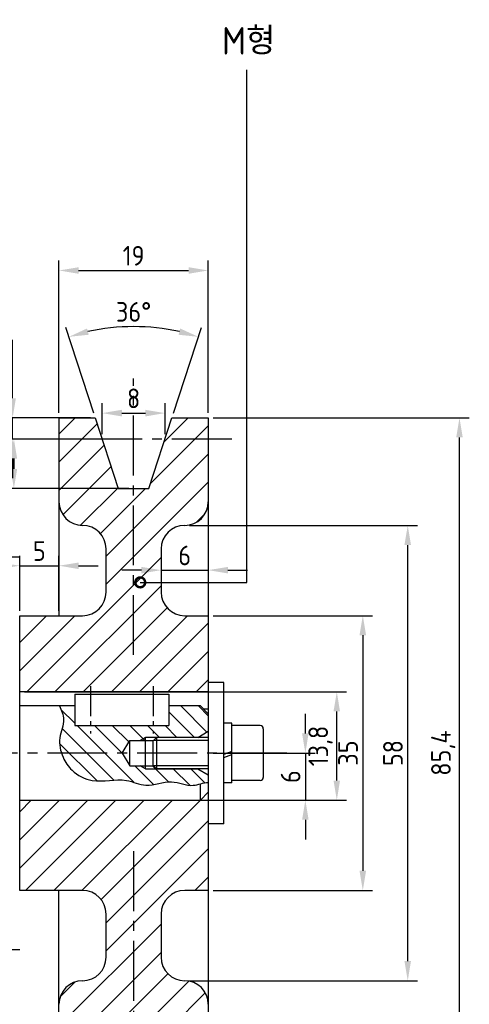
# Model space of a CAD drawing. Header units: millimetres. Extents: x 0 to 420, y 0 to 297.
# Tile 5 of 7: x 175 to 232, y 68 to 193. Entities that reach past the tile are written whole.
import ezdxf

# ---------------------------------------------------------------- set-up
doc = ezdxf.new("R2010")
doc.units = ezdxf.units.MM
doc.header["$LTSCALE"] = 0.4
doc.linetypes.add('CENTER2', pattern=[28.575, 19.05, -3.175, 3.175, -3.175])
for name, color, linetype in [('가는선', 1, 'Continuous'), ('문자', 2, 'Continuous'), ('외형선', 3, 'Continuous'), ('중심선', 1, 'CENTER2')]:
    doc.layers.add(name, color=color, linetype=linetype)
doc.styles.get("Standard").update_dxf_attribs({"font": 'isocp.shx', "bigfont": 'whgtxt.shx'})
doc.dimstyles.new('ISO-25', dxfattribs={"dimtxt": 2.5, "dimasz": 2.5, "dimexe": 1.25, "dimexo": 0.625, "dimtad": 1, "dimdec": 4, "dimtxsty": 'Standard', "dimcen": 2.5, "dimadec": 4, "dimazin": 2, "dimtfac": 1, "dimtdec": 4, "dimtmove": 0, "dimatfit": 3, "dimfxl": 1, "dimarcsym": 0})

# ---------------------------------------------------------------- blocks, each defined once
blk = doc.blocks.new('_DotSmall')
at = {"color": 0, "linetype": 'ByBlock', "const_width": 0.5}
blk.add_lwpolyline([(-0.0625, 0, 1), (0.0625, 0, 1)], format="xyb", close=True, dxfattribs=at)
blk = doc.blocks.new('*U4')
at = {"layer": '가는선'}
h = blk.add_hatch(dxfattribs=at)
h.set_pattern_fill('ANSI31', color=256, scale=0.8)
h.paths.add_polyline_path([(195.74, 128.59, 0.414214), (198.74, 131.59), (198.74, 139.59), (193.24, 139.59), (191.19, 133.29), (187.29, 133.29), (185.24, 139.59), (179.74, 139.59), (179.74, 131.59, 0.414214), (182.74, 128.59, -0.414214), (185.74, 125.59), (185.74, 120.09, -0.414214), (182.74, 117.09), (174.74, 117.09), (174.74, 107.39), (198.74, 107.39), (198.74, 117.09), (195.74, 117.09, -0.414214), (192.74, 120.09), (192.74, 125.59, -0.414214)])
h.paths.add_polyline_path([(184.36, 142.29), (179.74, 142.29), (179.74, 139.59), (185.24, 139.59)])
h.paths.add_polyline_path([(198.74, 142.29), (194.12, 142.29), (193.24, 139.59), (198.74, 139.59)])
h.paths.add_polyline_path([(198.74, 93.59), (174.74, 93.59), (174.74, 82.09), (182.74, 82.09, -0.414214), (185.74, 79.09), (185.74, 73.59, -0.414214), (182.74, 70.59, 0.414214), (179.74, 67.59), (179.74, 59.59), (185.24, 59.59), (187.29, 65.89), (191.19, 65.89), (193.24, 59.59), (198.74, 59.59), (198.74, 67.59, 0.414214), (195.74, 70.59, -0.414214), (192.74, 73.59), (192.74, 79.09, -0.414214), (195.74, 82.09), (198.74, 82.09)])
h.paths.add_polyline_path([(185.24, 59.59), (179.74, 59.59), (179.74, 56.89), (184.36, 56.89)])
h.paths.add_polyline_path([(198.74, 59.59), (193.24, 59.59), (194.12, 56.89), (198.74, 56.89)])
h = blk.add_hatch(dxfattribs=at)
h.set_pattern_fill('ANSI31', color=256, scale=0.5, angle=90)
edge = h.paths.add_edge_path()
edge.add_line((187.77, 99.59), (180.07, 99.59))
edge.add_spline(control_points=[(180.07, 99.59), (180.13, 99.41), (180.45, 98.59), (181.45, 97.04), (184.43, 95.55), (187.77, 96.64), (191.03, 95.04), (193.91, 96.46), (196.22, 95.24), (197.43, 95.59), (197.74, 95.68)], knot_values=[6.139967, 6.139967, 6.139967, 6.139967, 6.702844, 8.712619, 11.593806, 15.94293, 18.482375, 21.785661, 24.567659, 25.516413, 25.516413, 25.516413, 25.516413], degree=3, periodic=0)
edge.add_spline(control_points=[(197.74, 95.68), (198.07, 95.77), (198.4, 95.86), (198.74, 95.86)], knot_values=[25.516413, 25.516413, 25.516413, 25.516413, 26.529911, 26.529911, 26.529911, 26.529911], degree=3, periodic=0)
edge.add_line((198.74, 95.86), (198.74, 96.81))
edge.add_line((198.74, 96.81), (197.4, 97.59))
edge.add_line((197.4, 97.59), (192.17, 97.59))
edge.add_line((192.17, 97.59), (190.74, 97.59))
edge.add_line((190.74, 97.59), (190.08, 97.97))
edge.add_line((190.08, 97.97), (188.74, 97.97))
edge.add_line((188.74, 97.97), (187.77, 99.59))
h.paths.add_polyline_path([(190.74, 97.97), (190.08, 97.97), (190.74, 97.59)], flags=17)
h.paths.add_polyline_path([(191.79, 97.97), (190.74, 97.97), (190.74, 97.59), (192.17, 97.59)], flags=17)
edge = h.paths.add_edge_path()
edge.add_line((188.74, 101.21), (190.08, 101.21))
edge.add_line((190.08, 101.21), (190.74, 101.59))
edge.add_line((190.74, 101.59), (197.4, 101.59))
edge.add_line((197.4, 101.59), (198.74, 102.36))
edge.add_line((198.74, 102.36), (198.74, 104.59))
edge.add_line((198.74, 104.59), (197.74, 105.59))
edge.add_line((197.74, 105.59), (193.74, 105.59))
edge.add_line((193.74, 105.59), (193.74, 103.09))
edge.add_line((193.74, 103.09), (181.74, 103.09))
edge.add_line((181.74, 103.09), (181.74, 105.59))
edge.add_line((181.74, 105.59), (179.79, 105.59))
edge.add_spline(control_points=[(179.79, 105.59), (179.85, 105.46), (179.91, 105.33), (179.96, 105.21)], knot_values=[0, 0, 0, 0, 0.399512, 0.399512, 0.399512, 0.399512], degree=3, periodic=0)
edge.add_spline(control_points=[(179.96, 105.21), (180.04, 105.02), (180.12, 104.83), (180.18, 104.64)], knot_values=[0.399512, 0.399512, 0.399512, 0.399512, 0.998779, 0.998779, 0.998779, 0.998779], degree=3, periodic=0)
edge.add_spline(control_points=[(180.18, 104.64), (180.2, 104.57), (180.22, 104.51), (180.24, 104.45)], knot_values=[0.998779, 0.998779, 0.998779, 0.998779, 1.196702, 1.196702, 1.196702, 1.196702], degree=3, periodic=0)
edge.add_spline(control_points=[(180.24, 104.45), (180.25, 104.38), (180.27, 104.32), (180.28, 104.26)], knot_values=[1.196702, 1.196702, 1.196702, 1.196702, 1.398291, 1.398291, 1.398291, 1.398291], degree=3, periodic=0)
edge.add_spline(control_points=[(180.28, 104.26), (180.3, 104.19), (180.31, 104.13), (180.31, 104.07)], knot_values=[1.398291, 1.398291, 1.398291, 1.398291, 1.593417, 1.593417, 1.593417, 1.593417], degree=3, periodic=0)
edge.add_spline(control_points=[(180.31, 104.07), (180.32, 104.01), (180.33, 103.94), (180.33, 103.88), (180.33, 103.87)], knot_values=[1.593417, 1.593417, 1.593417, 1.593417, 1.78678, 1.796554, 1.796554, 1.796554, 1.796554], degree=3, periodic=0)
edge.add_spline(control_points=[(180.33, 103.87), (180.33, 103.81), (180.33, 103.75), (180.33, 103.69)], knot_values=[1.796554, 1.796554, 1.796554, 1.796554, 1.984752, 1.984752, 1.984752, 1.984752], degree=3, periodic=0)
edge.add_spline(control_points=[(180.33, 103.69), (180.32, 103.63), (180.32, 103.56), (180.31, 103.49)], knot_values=[1.984752, 1.984752, 1.984752, 1.984752, 2.193811, 2.193811, 2.193811, 2.193811], degree=3, periodic=0)
edge.add_spline(control_points=[(180.31, 103.49), (180.3, 103.4), (180.28, 103.32), (180.27, 103.23)], knot_values=[2.193811, 2.193811, 2.193811, 2.193811, 2.465318, 2.465318, 2.465318, 2.465318], degree=3, periodic=0)
edge.add_spline(control_points=[(180.27, 103.23), (180.24, 103.12), (180.22, 103.02), (180.19, 102.92)], knot_values=[2.465318, 2.465318, 2.465318, 2.465318, 2.785627, 2.785627, 2.785627, 2.785627], degree=3, periodic=0)
edge.add_spline(control_points=[(180.19, 102.92), (180.12, 102.65), (180.04, 102.38), (179.97, 102.11)], knot_values=[2.785627, 2.785627, 2.785627, 2.785627, 3.610807, 3.610807, 3.610807, 3.610807], degree=3, periodic=0)
edge.add_spline(control_points=[(179.97, 102.11), (179.94, 102.01), (179.92, 101.92), (179.9, 101.83)], knot_values=[3.610807, 3.610807, 3.610807, 3.610807, 3.892469, 3.892469, 3.892469, 3.892469], degree=3, periodic=0)
edge.add_spline(control_points=[(179.9, 101.83), (179.88, 101.73), (179.86, 101.62), (179.84, 101.52)], knot_values=[3.892469, 3.892469, 3.892469, 3.892469, 4.196682, 4.196682, 4.196682, 4.196682], degree=3, periodic=0)
edge.add_spline(control_points=[(179.84, 101.52), (179.84, 101.52), (179.84, 101.46), (179.83, 101.4), (179.82, 101.33)], knot_values=[4.196682, 4.196682, 4.196682, 4.196682, 4.197068, 4.384561, 4.384561, 4.384561, 4.384561], degree=3, periodic=0)
edge.add_spline(control_points=[(179.82, 101.33), (179.82, 101.27), (179.81, 101.2), (179.81, 101.13)], knot_values=[4.384561, 4.384561, 4.384561, 4.384561, 4.589488, 4.589488, 4.589488, 4.589488], degree=3, periodic=0)
edge.add_spline(control_points=[(179.81, 101.13), (179.81, 101.03), (179.81, 100.93), (179.82, 100.84)], knot_values=[4.589488, 4.589488, 4.589488, 4.589488, 4.878896, 4.878896, 4.878896, 4.878896], degree=3, periodic=0)
edge.add_spline(control_points=[(179.82, 100.84), (179.82, 100.73), (179.83, 100.63), (179.85, 100.53)], knot_values=[4.878896, 4.878896, 4.878896, 4.878896, 5.187562, 5.187562, 5.187562, 5.187562], degree=3, periodic=0)
edge.add_spline(control_points=[(179.85, 100.53), (179.86, 100.4), (179.88, 100.27), (179.91, 100.14)], knot_values=[5.187562, 5.187562, 5.187562, 5.187562, 5.571898, 5.571898, 5.571898, 5.571898], degree=3, periodic=0)
edge.add_spline(control_points=[(179.91, 100.14), (179.94, 100.01), (179.98, 99.87), (180.02, 99.74)], knot_values=[5.571898, 5.571898, 5.571898, 5.571898, 5.984726, 5.984726, 5.984726, 5.984726], degree=3, periodic=0)
edge.add_spline(control_points=[(180.02, 99.74), (180.03, 99.69), (180.05, 99.64), (180.07, 99.59)], knot_values=[5.984726, 5.984726, 5.984726, 5.984726, 6.139967, 6.139967, 6.139967, 6.139967], degree=3, periodic=0)
edge.add_line((180.07, 99.59), (187.77, 99.59))
edge.add_line((187.77, 99.59), (188.74, 101.21))
h.paths.add_polyline_path([(190.74, 101.59), (190.08, 101.21), (190.74, 101.21)], flags=17)
h.paths.add_polyline_path([(192.17, 101.59), (190.74, 101.59), (190.74, 101.21), (191.79, 101.21)], flags=17)
blk.add_lwpolyline([(190.08, 121.33), (203.67, 121.33), (203.67, 186.61)])
at = {"layer": '가는선', "ltscale": 12.672281}
for p, q in [((190.74, 101.59), (190.08, 101.21)), ((197.4, 101.59), (190.74, 101.59)), ((190.74, 97.59), (190.08, 97.97)), ((190.74, 97.59), (197.4, 97.59))]:
    blk.add_line(p, q, dxfattribs=at)
at = {"layer": '가는선', "ltscale": 19.919209}
for p, q in [((198.74, 101.17), (191.75, 101.17)), ((191.75, 98.01), (198.74, 98.01))]:
    blk.add_line(p, q, dxfattribs=at)
at = {"layer": '가는선'}
blk.add_spline([(179.79, 105.59), (180.33, 103.88), (179.84, 101.52), (180.27, 99.05), (181.4, 97.39), (183.98, 96.1), (188.33, 96.1), (190.8, 95.51), (194.07, 95.94), (196.82, 95.48), (198.74, 95.86), (198.76, 95.86)], degree=3, dxfattribs=at)
at = {"layer": '외형선'}
for p, q in [((179.74, 142.29), (184.36, 142.29)), ((179.74, 142.29), (179.74, 117.09)), ((184.36, 142.29), (187.29, 133.29)), ((191.19, 133.29), (194.12, 142.29)), ((194.12, 142.29), (198.74, 142.29)), ((198.74, 142.29), (198.74, 56.89)), ((187.29, 133.29), (191.19, 133.29)), ((185.74, 120.09), (185.74, 125.59)), ((192.74, 125.59), (192.74, 120.09)), ((174.74, 117.09), (182.74, 117.09)), ((174.74, 82.09), (174.74, 117.09)), ((195.74, 117.09), (198.74, 117.09)), ((200.74, 108.59), (198.74, 108.59)), ((198.74, 108.59), (198.74, 90.59)), ((200.74, 90.59), (200.74, 108.59)), ((198.74, 107.39), (174.74, 107.39)), ((181.74, 107.09), (193.74, 107.09)), ((181.74, 107.09), (181.74, 103.09)), ((193.74, 107.09), (193.74, 103.09)), ((181.74, 105.59), (174.74, 105.59)), ((197.74, 105.59), (193.74, 105.59)), ((198.74, 104.59), (197.74, 105.59)), ((198.08, 105.24), (198.74, 105.24)), ((181.74, 103.09), (193.74, 103.09)), ((201.74, 103.39), (200.74, 103.39)), ((201.74, 95.79), (201.74, 103.39)), ((205.34, 103.09), (201.74, 103.09)), ((205.74, 102.69), (205.74, 96.49)), ((201.74, 99.79), (200.74, 99.42)), ((200.74, 99.02), (201.74, 99.39)), ((197.74, 93.59), (197.74, 95.68)), ((201.74, 95.79), (200.74, 95.79)), ((205.34, 96.09), (201.74, 96.09)), ((198.74, 94.59), (197.74, 93.59)), ((174.74, 93.59), (198.74, 93.59)), ((200.74, 90.59), (198.74, 90.59)), ((182.74, 82.09), (174.74, 82.09)), ((179.74, 56.89), (179.74, 82.09)), ((198.74, 82.09), (195.74, 82.09)), ((185.74, 73.59), (185.74, 79.09)), ((192.74, 79.09), (192.74, 73.59))]:
    blk.add_line(p, q, dxfattribs=at)
at = {"layer": '외형선', "ltscale": 11.961675}
for p, q in [((190.74, 97.59), (190.74, 101.59)), ((192.17, 101.59), (192.17, 97.59))]:
    blk.add_line(p, q, dxfattribs=at)
at = {"layer": '외형선', "ltscale": 1.156033}
for p, q in [((191.74, 101.16), (192.17, 101.59)), ((191.74, 98.02), (192.17, 97.59))]:
    blk.add_line(p, q, dxfattribs=at)
at = {"layer": '외형선', "ltscale": 23.139711}
for p, q in [((198.74, 101.59), (192.17, 101.59)), ((198.74, 97.59), (192.17, 97.59))]:
    blk.add_line(p, q, dxfattribs=at)
at = {"layer": '외형선', "ltscale": 4.396482}
for p, q in [((197.4, 101.59), (198.74, 102.36)), ((197.4, 97.59), (198.74, 96.81))]:
    blk.add_line(p, q, dxfattribs=at)
at = {"layer": '외형선', "ltscale": 3.600154}
for q in [(188.74, 101.21), (188.74, 97.97)]:
    blk.add_line((187.77, 99.59), q, dxfattribs=at)
at = {"layer": '외형선', "ltscale": 9.694919}
blk.add_line((188.74, 97.97), (188.74, 101.21), dxfattribs=at)
at = {"layer": '외형선', "ltscale": 19.34236}
for p, q in [((188.74, 101.21), (191.79, 101.21)), ((188.74, 97.97), (191.79, 97.97))]:
    blk.add_line(p, q, dxfattribs=at)
at = {"layer": '외형선', "ltscale": 9.393392}
blk.add_line((191.74, 98.02), (191.74, 101.16), dxfattribs=at)
at = {"layer": '외형선'}
for centre, radius, start, end in [((182.74, 131.59), 3, 180, 270), ((195.74, 131.59), 3, 270, 0), ((182.74, 125.59), 3, 0, 90), ((195.74, 125.59), 3, 90, 180), ((182.74, 120.09), 3, 270, 0), ((195.74, 120.09), 3, 180, 270), ((205.34, 102.69), 0.4, 0, 90), ((205.34, 96.49), 0.4, 270, 0), ((182.74, 79.09), 3, 0, 90), ((195.74, 79.09), 3, 90, 180), ((182.74, 73.59), 3, 270, 0), ((195.74, 73.59), 3, 180, 270), ((182.74, 67.59), 3, 90, 180), ((195.74, 67.59), 3, 0, 90)]:
    blk.add_arc(centre, radius, start, end, dxfattribs=at)
at = {"layer": '중심선'}
for p, q in [((189.24, 112.09), (189.24, 147.29)), ((201.74, 139.59), (176.74, 139.59)), ((149.81, 124.59), (174.74, 124.59)), ((208.74, 99.59), (57.74, 99.59)), ((189.24, 87.09), (189.24, 51.89)), ((149.81, 74.59), (174.74, 74.59))]:
    blk.add_line(p, q, dxfattribs=at)
at = {"layer": '중심선', "ltscale": 0.5}
for p, q in [((183.74, 108.09), (183.74, 102.09)), ((191.74, 108.09), (191.74, 102.09))]:
    blk.add_line(p, q, dxfattribs=at)
at = {"xscale": 2.5, "yscale": 2.5, "zscale": 2.5, "rotation": 180}
blk.add_blockref('_DotSmall', (190.08, 121.33), dxfattribs=at)
at = {"layer": '문자', "insert": (203.87, 190.31), "char_height": 3.5, "width": 45.8098, "attachment_point": 5}
blk.add_mtext('M형', dxfattribs=at)
blk = doc.blocks.new('*D5')
at = {"color": 0, "lineweight": -2}
for p, q in [((179.74, 142.91), (179.74, 162.31)), ((198.74, 142.91), (198.74, 162.31)), ((182.24, 161.06), (196.24, 161.06))]:
    blk.add_line(p, q, dxfattribs=at)
at = {"color": 0}
for points in [[(182.24, 161.47), (182.24, 160.64), (179.74, 161.06)], [(196.24, 161.47), (196.24, 160.64), (198.74, 161.06)]]:
    blk.add_solid(points, dxfattribs=at)
at = {"layer": 'Defpoints', "color": 0}
for p in [(198.74, 161.06), (179.74, 142.29), (198.74, 142.29)]:
    blk.add_point(p, dxfattribs=at)
at = {"color": 0, "insert": (189.24, 162.93), "char_height": 2.5, "attachment_point": 5}
blk.add_mtext('19', dxfattribs=at)
blk = doc.blocks.new('*D6')
at = {"color": 0, "lineweight": -2}
for p, q in [((199.37, 142.29), (231.96, 142.29)), ((230.71, 59.39), (230.71, 139.79)), ((199.37, 56.89), (231.96, 56.89))]:
    blk.add_line(p, q, dxfattribs=at)
at = {"color": 0}
for points in [[(230.3, 139.79), (231.13, 139.79), (230.71, 142.29)], [(230.3, 59.39), (231.13, 59.39), (230.71, 56.89)]]:
    blk.add_solid(points, dxfattribs=at)
at = {"layer": 'Defpoints', "color": 0}
for p in [(198.74, 142.29), (230.71, 142.29), (198.74, 56.89)]:
    blk.add_point(p, dxfattribs=at)
at = {"color": 0, "insert": (228.65, 99.59), "char_height": 2.5, "attachment_point": 5, "rotation": 90}
blk.add_mtext('85,4', dxfattribs=at)
blk = doc.blocks.new('*D7')
at = {"color": 0, "lineweight": -2}
for p, q in [((196.37, 128.59), (225.38, 128.59)), ((224.13, 73.09), (224.13, 126.09)), ((196.37, 70.59), (225.38, 70.59))]:
    blk.add_line(p, q, dxfattribs=at)
at = {"color": 0}
for points in [[(223.71, 126.09), (224.54, 126.09), (224.13, 128.59)], [(223.71, 73.09), (224.54, 73.09), (224.13, 70.59)]]:
    blk.add_solid(points, dxfattribs=at)
at = {"layer": 'Defpoints', "color": 0}
for p in [(195.74, 128.59), (224.13, 128.59), (195.74, 70.59)]:
    blk.add_point(p, dxfattribs=at)
at = {"color": 0, "insert": (222.25, 99.59), "char_height": 2.5, "attachment_point": 5, "rotation": 90}
blk.add_mtext('58', dxfattribs=at)
blk = doc.blocks.new('*D8')
at = {"color": 0, "lineweight": -2}
for p, q in [((199.37, 117.09), (219.66, 117.09)), ((218.41, 114.59), (218.41, 84.59)), ((199.37, 82.09), (219.66, 82.09))]:
    blk.add_line(p, q, dxfattribs=at)
at = {"color": 0}
for points in [[(217.99, 114.59), (218.83, 114.59), (218.41, 117.09)], [(217.99, 84.59), (218.83, 84.59), (218.41, 82.09)]]:
    blk.add_solid(points, dxfattribs=at)
at = {"layer": 'Defpoints', "color": 0}
for p in [(198.74, 117.09), (198.74, 82.09), (218.41, 82.09)]:
    blk.add_point(p, dxfattribs=at)
at = {"color": 0, "insert": (216.53, 99.59), "char_height": 2.5, "attachment_point": 5, "rotation": 90}
blk.add_mtext('35', dxfattribs=at)
blk = doc.blocks.new('*D9')
at = {"color": 0, "lineweight": -2}
for p, q in [((198.74, 127.96), (198.74, 121.64)), ((192.74, 124.96), (192.74, 121.64)), ((190.24, 122.89), (187.74, 122.89)), ((192.74, 122.89), (198.74, 122.89)), ((201.24, 122.89), (203.74, 122.89))]:
    blk.add_line(p, q, dxfattribs=at)
at = {"color": 0}
for points in [[(190.24, 123.3), (190.24, 122.47), (192.74, 122.89)], [(201.24, 123.3), (201.24, 122.47), (198.74, 122.89)]]:
    blk.add_solid(points, dxfattribs=at)
at = {"layer": 'Defpoints', "color": 0}
for p in [(198.74, 128.59), (192.74, 125.59), (198.74, 122.89)]:
    blk.add_point(p, dxfattribs=at)
at = {"color": 0, "insert": (195.74, 124.76), "char_height": 2.5, "attachment_point": 5}
blk.add_mtext('6', dxfattribs=at)
blk = doc.blocks.new('*D10')
at = {"color": 0, "lineweight": -2}
for p, q in [((188.62, 139.59), (172.75, 139.59)), ((174, 137.09), (174, 135.79)), ((188.62, 133.29), (172.75, 133.29))]:
    blk.add_line(p, q, dxfattribs=at)
at = {"color": 0}
for points in [[(173.58, 137.09), (174.42, 137.09), (174, 139.59)], [(173.58, 135.79), (174.42, 135.79), (174, 133.29)]]:
    blk.add_solid(points, dxfattribs=at)
at = {"layer": 'Defpoints', "color": 0}
for p in [(189.24, 139.59), (174, 133.29), (189.24, 133.29)]:
    blk.add_point(p, dxfattribs=at)
at = {"color": 0, "insert": (171.94, 136.44), "char_height": 2.5, "attachment_point": 5, "rotation": 90}
blk.add_mtext('6,3', dxfattribs=at)
blk = doc.blocks.new('*D11')
at = {"color": 0, "lineweight": -2}
for p, q in [((173.84, 144.79), (173.84, 152.23)), ((183.74, 142.29), (172.59, 142.29)), ((173.84, 139.59), (173.84, 142.29)), ((188.62, 139.59), (172.59, 139.59)), ((173.84, 137.09), (173.84, 134.59))]:
    blk.add_line(p, q, dxfattribs=at)
at = {"color": 0}
for points in [[(173.43, 144.79), (174.26, 144.79), (173.84, 142.29)], [(173.43, 137.09), (174.26, 137.09), (173.84, 139.59)]]:
    blk.add_solid(points, dxfattribs=at)
at = {"layer": 'Defpoints', "color": 0}
for p in [(173.84, 142.29), (184.36, 142.29), (189.24, 139.59)]:
    blk.add_point(p, dxfattribs=at)
at = {"color": 0, "insert": (171.78, 149.76), "char_height": 2.5, "attachment_point": 5, "rotation": 90}
blk.add_mtext('2,7', dxfattribs=at)
blk = doc.blocks.new('*D12')
at = {"color": 0, "lineweight": -2}
for p, q in [((184.17, 142.88), (180.62, 153.8)), ((194.31, 142.88), (197.86, 153.8))]:
    blk.add_line(p, q, dxfattribs=at)
blk.add_arc((189.24, 127.28), 26.63, 77.38, 102.62, dxfattribs=at)
at = {"color": 0}
for points in [[(183.53, 152.87), (183.31, 153.67), (181.01, 152.61)], [(195.17, 153.67), (194.95, 152.87), (197.47, 152.61)]]:
    blk.add_solid(points, dxfattribs=at)
at = {"layer": 'Defpoints', "color": 0}
for p in [(192.03, 153.77), (184.36, 142.29), (194.12, 142.29), (187.29, 133.29), (191.19, 133.29)]:
    blk.add_point(p, dxfattribs=at)
at = {"color": 0, "insert": (189.24, 155.79), "char_height": 2.5, "attachment_point": 5}
blk.add_mtext('36°', dxfattribs=at)
blk = doc.blocks.new('*D13')
at = {"color": 0, "lineweight": -2}
for p, q in [((211.1, 102.09), (211.1, 104.59)), ((199.37, 99.59), (212.35, 99.59)), ((211.1, 99.59), (211.1, 93.59)), ((175.37, 93.59), (212.35, 93.59)), ((211.1, 91.09), (211.1, 88.59))]:
    blk.add_line(p, q, dxfattribs=at)
at = {"color": 0}
for points in [[(210.68, 102.09), (211.51, 102.09), (211.1, 99.59)], [(210.68, 91.09), (211.51, 91.09), (211.1, 93.59)]]:
    blk.add_solid(points, dxfattribs=at)
at = {"layer": 'Defpoints', "color": 0}
for p in [(198.74, 99.59), (174.74, 93.59), (211.1, 93.59)]:
    blk.add_point(p, dxfattribs=at)
at = {"color": 0, "insert": (209.22, 96.59), "char_height": 2.5, "attachment_point": 5, "rotation": 90}
blk.add_mtext('6', dxfattribs=at)
blk = doc.blocks.new('*D14')
at = {"color": 0, "lineweight": -2}
for p, q in [((175.37, 107.39), (216.35, 107.39)), ((215.1, 96.09), (215.1, 104.89)), ((175.37, 93.59), (216.35, 93.59))]:
    blk.add_line(p, q, dxfattribs=at)
at = {"color": 0}
for points in [[(214.68, 104.89), (215.51, 104.89), (215.1, 107.39)], [(214.68, 96.09), (215.51, 96.09), (215.1, 93.59)]]:
    blk.add_solid(points, dxfattribs=at)
at = {"layer": 'Defpoints', "color": 0}
for p in [(174.74, 107.39), (215.1, 107.39), (174.74, 93.59)]:
    blk.add_point(p, dxfattribs=at)
at = {"color": 0, "insert": (213.03, 100.49), "char_height": 2.5, "attachment_point": 5, "rotation": 90}
blk.add_mtext('13,8', dxfattribs=at)
blk = doc.blocks.new('*D15')
at = {"color": 0, "lineweight": -2}
for p, q in [((174.74, 117.71), (174.74, 124.7)), ((179.74, 117.71), (179.74, 124.7)), ((172.24, 123.45), (169.74, 123.45)), ((174.74, 123.45), (179.74, 123.45)), ((182.24, 123.45), (184.74, 123.45))]:
    blk.add_line(p, q, dxfattribs=at)
at = {"color": 0}
for points in [[(172.24, 123.86), (172.24, 123.03), (174.74, 123.45)], [(182.24, 123.86), (182.24, 123.03), (179.74, 123.45)]]:
    blk.add_solid(points, dxfattribs=at)
at = {"layer": 'Defpoints', "color": 0}
for p in [(179.74, 123.45), (174.74, 117.09), (179.74, 117.09)]:
    blk.add_point(p, dxfattribs=at)
at = {"color": 0, "insert": (177.24, 125.32), "char_height": 2.5, "attachment_point": 5}
blk.add_mtext('5', dxfattribs=at)
blk = doc.blocks.new('*D16')
at = {"color": 0, "lineweight": -2}
for p, q in [((185.24, 140.21), (185.24, 144.14)), ((193.24, 140.21), (193.24, 144.14)), ((187.74, 142.89), (190.74, 142.89))]:
    blk.add_line(p, q, dxfattribs=at)
at = {"color": 0}
for points in [[(187.74, 143.31), (187.74, 142.47), (185.24, 142.89)], [(190.74, 143.31), (190.74, 142.47), (193.24, 142.89)]]:
    blk.add_solid(points, dxfattribs=at)
at = {"layer": 'Defpoints', "color": 0}
for p in [(193.24, 142.89), (185.24, 139.59), (193.24, 139.59)]:
    blk.add_point(p, dxfattribs=at)
at = {"color": 0, "insert": (189.24, 144.77), "char_height": 2.5, "attachment_point": 5}
blk.add_mtext('8', dxfattribs=at)

msp = doc.modelspace()

# ---------------------------------------------------------------- block references
msp.add_blockref('*U4', (0, 0))

# ---------------------------------------------------------------- dimensions: what is measured, and where the dimension line sits
for base, p1, p2, picture, middle in [((198.74107, 161.05618), (179.74107, 142.28777), (198.74107, 142.28777), '*D5', (189.24107, 162.93118)), ((193.24107, 142.89123), (185.24107, 139.58777), (193.24107, 139.58777), '*D16', (189.24107, 144.76623)), ((198.74107, 122.88703), (192.74107, 125.58777), (198.74107, 128.58777), '*D9', (195.74107, 124.76203)), ((179.74107, 123.44547), (174.74107, 117.08777), (179.74107, 117.08777), '*D15', (177.24107, 125.32047))]:
    dim = msp.add_linear_dim(base=base, p1=p1, p2=p2, dimstyle='ISO-25', override={"dimldrblk": 'DotSmall'})
    dim.commit()
    dim.dimension.update_dxf_attribs({"geometry": picture, "text_midpoint": middle})
dim = msp.add_angular_dim_2l(base=(192.025116, 153.765472), line1=((191.194075, 133.28777), (194.118353, 142.28777)), line2=((184.363786, 142.28777), (187.288064, 133.28777)), dimstyle='ISO-25', override={"dimldrblk": 'DotSmall'})
dim.commit()
dim.dimension.update_dxf_attribs({"geometry": '*D12', "text_midpoint": (189.24107, 155.786378)})
for base, p1, p2, picture, middle in [((173.84272, 142.28777), (189.24107, 139.58777), (184.36379, 142.28777), '*D11', (171.77997, 149.75701)), ((230.71264, 142.28777), (198.74107, 56.88777), (198.74107, 142.28777), '*D6', (228.65014, 99.58777)), ((174.00047, 133.28777), (189.24107, 139.58777), (189.24107, 133.28777), '*D10', (171.93797, 136.43777)), ((224.12813, 128.58777), (195.74107, 70.58777), (195.74107, 128.58777), '*D7', (222.25313, 99.58777)), ((218.40992, 82.08777), (198.74107, 117.08777), (198.74107, 82.08777), '*D8', (216.53492, 99.58777)), ((215.0955, 107.38777), (174.74107, 93.58777), (174.74107, 107.38777), '*D14', (213.033, 100.48777)), ((211.09687, 93.58777), (198.74107, 99.58777), (174.74107, 93.58777), '*D13', (209.22187, 96.58777))]:
    dim = msp.add_linear_dim(base=base, p1=p1, p2=p2, angle=90, dimstyle='ISO-25', override={"dimldrblk": 'DotSmall'})
    dim.commit()
    dim.dimension.update_dxf_attribs({"geometry": picture, "text_midpoint": middle})

doc.saveas('drawing.dxf')
